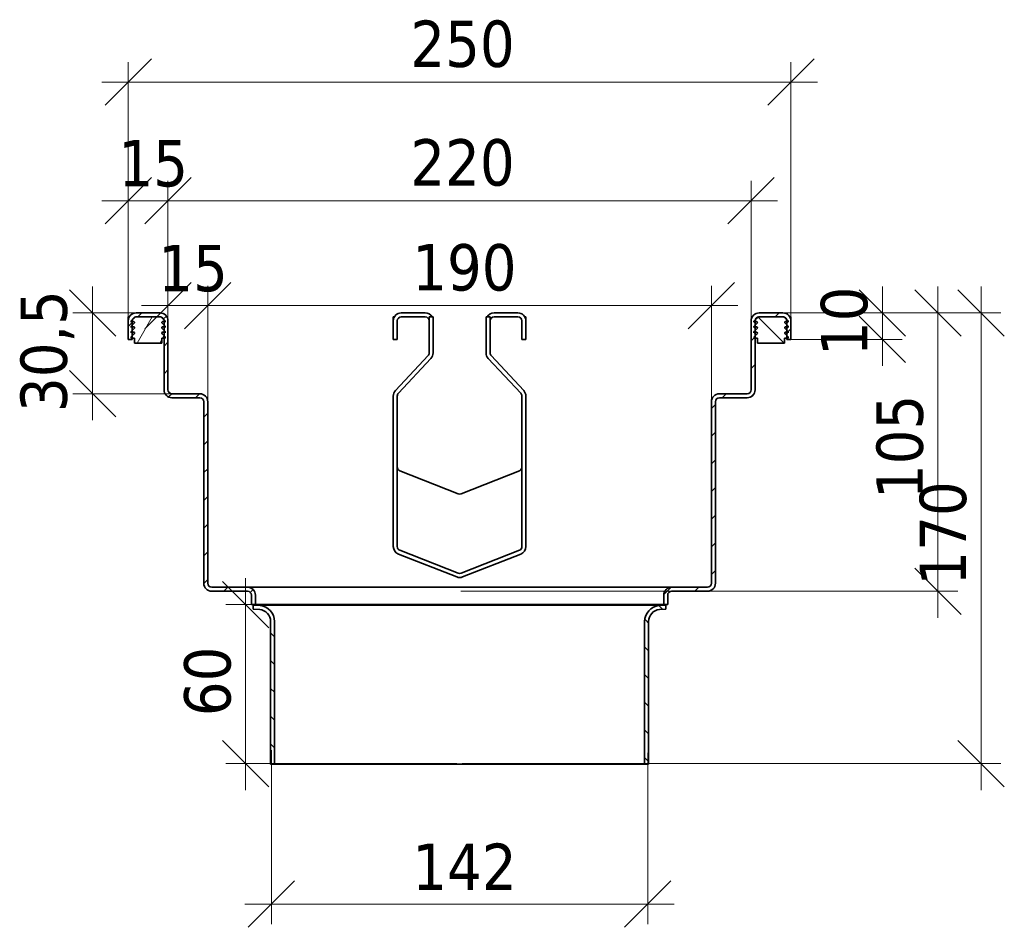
# Model space of a CAD drawing. Header units: millimetres. Extents: x -300186 to 535164, y -28581 to 763383.
# Tile 74 of 256: x -123 to 949, y 135910 to 136897. Entities that reach past the tile are written whole.
import ezdxf

# ---------------------------------------------------------------- set-up
doc = ezdxf.new("R2010")
doc.units = ezdxf.units.MM
doc.header["$LTSCALE"] = 10
doc.header["$PDSIZE"] = -4
doc.layers.add('Dimension (ISO)', color=5, linetype='Continuous', lineweight=9, true_color=0x0000ff)
doc.layers.add('Hatch (ISO)', color=6, linetype='Continuous', lineweight=9, true_color=0xff00ff)
doc.layers.add('Visible (ISO)', color=7, linetype='Continuous', lineweight=35)
doc.styles.add('Note Text (ISO)', font='tahoma.ttf')
doc.dimstyles.new('Default (ISO)', dxfattribs={"dimscale": 14.410965, "dimtxt": 3.5, "dimasz": 3.5, "dimexe": 1.5, "dimexo": 0, "dimgap": 1, "dimtad": 1, "dimrnd": 1e-08, "dimtxsty": 'Note Text (ISO)', "dimcen": 0.09, "dimdle": 10, "dimclrd": 256, "dimclre": 256, "dimclrt": 256, "dimazin": 2, "dimtfac": 1.001486, "dimtmove": 0, "dimatfit": 3, "dimfxl": 1, "dimtolj": 1, "dimlwd": -1, "dimlwe": -1, "dimarcsym": 0})
pattern_1 = [(135.0002, (-3109.402, 135117.195), (-15.07828, -15.07839), [])]

# ---------------------------------------------------------------- blocks, each defined once
blk = doc.blocks.new('_OBLIQUE')
at = {"color": 0, "linetype": 'ByBlock'}
blk.add_line((-0.5, -0.5), (0.5, 0.5), dxfattribs=at)
blk = doc.blocks.new('*D1054')
at = {"layer": 'Defpoints', "color": 0, "lineweight": -3, "transparency": 16777216}
for p in [(673.5, 136700.4), (38.8, 136563.9), (673.5, 136563.9)]:
    blk.add_point(p, dxfattribs=at)
at = {"layer": 'Dimension (ISO)', "color": 0, "transparency": 16777216}
for p, q in [((38.8, 136563.9), (38.8, 136722.1)), ((673.5, 136563.9), (673.5, 136722.1)), ((10, 136700.4), (702.3, 136700.4))]:
    blk.add_line(p, q, dxfattribs=at)
at = {"layer": 'Dimension (ISO)', "color": 0, "transparency": 16777216, "xscale": 50.43837590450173, "yscale": 50.43837590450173, "zscale": 50.43837590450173, "rotation": 180}
blk.add_blockref('_OBLIQUE', (38.8, 136700.4), dxfattribs=at)
at = {"layer": 'Dimension (ISO)', "color": 0, "transparency": 16777216, "xscale": 50.43837590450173, "yscale": 50.43837590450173, "zscale": 50.43837590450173}
blk.add_blockref('_OBLIQUE', (673.5, 136700.4), dxfattribs=at)
at = {"layer": 'Dimension (ISO)', "color": 0, "transparency": 16777216, "insert": (302.6, 136767.4), "char_height": 50.44, "attachment_point": 1, "style": 'Note Text (ISO)'}
blk.add_mtext('\\A1;220', dxfattribs=at)
blk = doc.blocks.new('*D1055')
at = {"layer": 'Defpoints', "color": 0, "lineweight": -3, "transparency": 16777216}
for p in [(630.2, 136586.3), (82.1, 136476), (630.2, 136476)]:
    blk.add_point(p, dxfattribs=at)
at = {"layer": 'Dimension (ISO)', "color": 0, "transparency": 16777216}
for p, q in [((82.1, 136476), (82.1, 136607.9)), ((630.2, 136476), (630.2, 136607.9)), ((53.3, 136586.3), (659.1, 136586.3))]:
    blk.add_line(p, q, dxfattribs=at)
at = {"layer": 'Dimension (ISO)', "color": 0, "transparency": 16777216, "xscale": 50.43837590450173, "yscale": 50.43837590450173, "zscale": 50.43837590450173, "rotation": 180}
blk.add_blockref('_OBLIQUE', (82.1, 136586.3), dxfattribs=at)
at = {"layer": 'Dimension (ISO)', "color": 0, "transparency": 16777216, "xscale": 50.43837590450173, "yscale": 50.43837590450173, "zscale": 50.43837590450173}
blk.add_blockref('_OBLIQUE', (630.2, 136586.3), dxfattribs=at)
at = {"layer": 'Dimension (ISO)', "color": 0, "transparency": 16777216, "insert": (304.6, 136653.2), "char_height": 50.44, "attachment_point": 1, "style": 'Note Text (ISO)'}
blk.add_mtext('\\A1;190', dxfattribs=at)
blk = doc.blocks.new('*D1056')
at = {"layer": 'Defpoints', "color": 0, "lineweight": -3, "transparency": 16777216}
for p in [(38.8, 136586.3), (38.8, 136563.9), (82.1, 136476)]:
    blk.add_point(p, dxfattribs=at)
at = {"layer": 'Dimension (ISO)', "color": 0, "transparency": 16777216}
for p, q in [((38.8, 136563.9), (38.8, 136607.9)), ((82.1, 136476), (82.1, 136607.9)), ((110.9, 136586.3), (10, 136586.3))]:
    blk.add_line(p, q, dxfattribs=at)
at = {"layer": 'Dimension (ISO)', "color": 0, "transparency": 16777216, "xscale": 50.43837590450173, "yscale": 50.43837590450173, "zscale": 50.43837590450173, "rotation": 180}
blk.add_blockref('_OBLIQUE', (38.8, 136586.3), dxfattribs=at)
at = {"layer": 'Dimension (ISO)', "color": 0, "transparency": 16777216, "xscale": 50.43837590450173, "yscale": 50.43837590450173, "zscale": 50.43837590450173}
blk.add_blockref('_OBLIQUE', (82.1, 136586.3), dxfattribs=at)
at = {"layer": 'Dimension (ISO)', "color": 0, "transparency": 16777216, "insert": (28.2, 136652.4), "char_height": 50.44, "attachment_point": 1, "style": 'Note Text (ISO)'}
blk.add_mtext('\\A1;15', dxfattribs=at)
blk = doc.blocks.new('*D1057')
at = {"layer": 'Defpoints', "color": 0, "lineweight": -3, "transparency": 16777216}
for p in [(38.8, 136700.4), (-4.5, 136563.9), (38.8, 136563.9)]:
    blk.add_point(p, dxfattribs=at)
at = {"layer": 'Dimension (ISO)', "color": 0, "transparency": 16777216}
for p, q in [((-4.5, 136563.9), (-4.5, 136722.1)), ((38.8, 136563.9), (38.8, 136722.1)), ((-33.3, 136700.4), (67.6, 136700.4))]:
    blk.add_line(p, q, dxfattribs=at)
at = {"layer": 'Dimension (ISO)', "color": 0, "transparency": 16777216, "xscale": 50.43837590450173, "yscale": 50.43837590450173, "zscale": 50.43837590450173, "rotation": 180}
blk.add_blockref('_OBLIQUE', (-4.5, 136700.4), dxfattribs=at)
at = {"layer": 'Dimension (ISO)', "color": 0, "transparency": 16777216, "xscale": 50.43837590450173, "yscale": 50.43837590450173, "zscale": 50.43837590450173}
blk.add_blockref('_OBLIQUE', (38.8, 136700.4), dxfattribs=at)
at = {"layer": 'Dimension (ISO)', "color": 0, "transparency": 16777216, "insert": (-15.1, 136766.5), "char_height": 50.44, "attachment_point": 1, "style": 'Note Text (ISO)'}
blk.add_mtext('\\A1;15', dxfattribs=at)
blk = doc.blocks.new('*D1058')
at = {"layer": 'Defpoints', "color": 0, "lineweight": -3, "transparency": 16777216}
for p in [(698, 136578.4), (816.3, 136578.4), (716.8, 136549.5)]:
    blk.add_point(p, dxfattribs=at)
at = {"layer": 'Dimension (ISO)', "color": 0, "transparency": 16777216}
for p, q in [((816.3, 136520.7), (816.3, 136607.2)), ((698, 136578.4), (838, 136578.4)), ((716.8, 136549.5), (838, 136549.5))]:
    blk.add_line(p, q, dxfattribs=at)
at = {"layer": 'Dimension (ISO)', "color": 0, "transparency": 16777216, "xscale": 50.43837590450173, "yscale": 50.43837590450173, "zscale": 50.43837590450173}
for p, rotation in [((816.3, 136578.4), 90), ((816.3, 136549.5), 270)]:
    blk.add_blockref('_OBLIQUE', p, dxfattribs=dict(at, rotation=rotation))
at = {"layer": 'Dimension (ISO)', "color": 0, "transparency": 16777216, "insert": (749.4, 136531.3), "char_height": 50.44, "attachment_point": 1, "rotation": 90, "style": 'Note Text (ISO)'}
blk.add_mtext('\\A1;10', dxfattribs=at)
blk = doc.blocks.new('*D1059')
at = {"layer": 'Defpoints', "color": 0, "lineweight": -3, "transparency": 16777216}
for p in [(-43.3, 136578.4), (14.3, 136578.4), (53.2, 136490.4)]:
    blk.add_point(p, dxfattribs=at)
at = {"layer": 'Dimension (ISO)', "color": 0, "transparency": 16777216}
for p, q in [((-43.3, 136461.6), (-43.3, 136607.2)), ((14.3, 136578.4), (-64.9, 136578.4)), ((53.2, 136490.4), (-64.9, 136490.4))]:
    blk.add_line(p, q, dxfattribs=at)
at = {"layer": 'Dimension (ISO)', "color": 0, "transparency": 16777216, "xscale": 50.43837590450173, "yscale": 50.43837590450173, "zscale": 50.43837590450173}
for p, rotation in [((-43.3, 136578.4), 90), ((-43.3, 136490.4), 270)]:
    blk.add_blockref('_OBLIQUE', p, dxfattribs=dict(at, rotation=rotation))
at = {"layer": 'Dimension (ISO)', "color": 0, "transparency": 16777216, "insert": (-121.7, 136470.5), "char_height": 50.44, "attachment_point": 1, "rotation": 90, "style": 'Note Text (ISO)'}
blk.add_mtext('\\A1;30,5', dxfattribs=at)
blk = doc.blocks.new('*D1060')
at = {"layer": 'Defpoints', "color": 0, "lineweight": -3, "transparency": 16777216}
for p in [(716.8, 136829.6), (-4.5, 136563.9), (716.8, 136563.9)]:
    blk.add_point(p, dxfattribs=at)
at = {"layer": 'Dimension (ISO)', "color": 0, "transparency": 16777216}
for p, q in [((-4.5, 136563.9), (-4.5, 136851.2)), ((716.8, 136563.9), (716.8, 136851.2)), ((-33.3, 136829.6), (745.6, 136829.6))]:
    blk.add_line(p, q, dxfattribs=at)
at = {"layer": 'Dimension (ISO)', "color": 0, "transparency": 16777216, "xscale": 50.43837590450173, "yscale": 50.43837590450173, "zscale": 50.43837590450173, "rotation": 180}
blk.add_blockref('_OBLIQUE', (-4.5, 136829.6), dxfattribs=at)
at = {"layer": 'Dimension (ISO)', "color": 0, "transparency": 16777216, "xscale": 50.43837590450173, "yscale": 50.43837590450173, "zscale": 50.43837590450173}
blk.add_blockref('_OBLIQUE', (716.8, 136829.6), dxfattribs=at)
at = {"layer": 'Dimension (ISO)', "color": 0, "transparency": 16777216, "insert": (302.6, 136896.5), "char_height": 50.44, "width": 107.11, "attachment_point": 1, "style": 'Note Text (ISO)'}
blk.add_mtext('\\A1;250', dxfattribs=at)
blk = doc.blocks.new('*D1061')
at = {"layer": 'Defpoints', "color": 0, "lineweight": -3, "transparency": 16777216}
for p in [(698, 136578.4), (359.1, 136087.9), (923.8, 136087.9)]:
    blk.add_point(p, dxfattribs=at)
at = {"layer": 'Dimension (ISO)', "color": 0, "transparency": 16777216}
for p, q in [((923.8, 136607.2), (923.8, 136059.1)), ((698, 136578.4), (945.4, 136578.4)), ((359.1, 136087.9), (945.4, 136087.9))]:
    blk.add_line(p, q, dxfattribs=at)
at = {"layer": 'Dimension (ISO)', "color": 0, "transparency": 16777216, "xscale": 50.43837590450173, "yscale": 50.43837590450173, "zscale": 50.43837590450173}
for p, rotation in [((923.8, 136578.4), 90), ((923.8, 136087.9), 270)]:
    blk.add_blockref('_OBLIQUE', p, dxfattribs=dict(at, rotation=rotation))
at = {"layer": 'Dimension (ISO)', "color": 0, "transparency": 16777216, "insert": (856.9, 136281.6), "char_height": 50.44, "attachment_point": 1, "rotation": 90, "style": 'Note Text (ISO)'}
blk.add_mtext('\\A1;170', dxfattribs=at)
blk = doc.blocks.new('*D1062')
at = {"layer": 'Defpoints', "color": 0, "lineweight": -3, "transparency": 16777216}
for p in [(353.3, 136261), (123.3, 136087.9), (353.3, 136087.9)]:
    blk.add_point(p, dxfattribs=at)
at = {"layer": 'Dimension (ISO)', "color": 0, "transparency": 16777216}
for p, q in [((123.3, 136289.8), (123.3, 136059.1)), ((353.3, 136261), (101.7, 136261)), ((353.3, 136087.9), (101.7, 136087.9))]:
    blk.add_line(p, q, dxfattribs=at)
at = {"layer": 'Dimension (ISO)', "color": 0, "transparency": 16777216, "xscale": 50.43837590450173, "yscale": 50.43837590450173, "zscale": 50.43837590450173}
for p, rotation in [((123.3, 136261), 90), ((123.3, 136087.9), 270)]:
    blk.add_blockref('_OBLIQUE', p, dxfattribs=dict(at, rotation=rotation))
at = {"layer": 'Dimension (ISO)', "color": 0, "transparency": 16777216, "insert": (56.4, 136139.5), "char_height": 50.44, "attachment_point": 1, "rotation": 90, "style": 'Note Text (ISO)'}
blk.add_mtext('\\A1;60', dxfattribs=at)
blk = doc.blocks.new('*D1063')
at = {"layer": 'Defpoints', "color": 0, "lineweight": -3, "transparency": 16777216}
for p in [(698, 136578.4), (357.6, 136275.5), (876.8, 136275.5)]:
    blk.add_point(p, dxfattribs=at)
at = {"layer": 'Dimension (ISO)', "color": 0, "transparency": 16777216}
for p, q in [((876.8, 136607.2), (876.8, 136246.6)), ((698, 136578.4), (898.4, 136578.4)), ((357.6, 136275.5), (898.4, 136275.5))]:
    blk.add_line(p, q, dxfattribs=at)
at = {"layer": 'Dimension (ISO)', "color": 0, "transparency": 16777216, "xscale": 50.43837590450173, "yscale": 50.43837590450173, "zscale": 50.43837590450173}
for p, rotation in [((876.8, 136578.4), 90), ((876.8, 136275.5), 270)]:
    blk.add_blockref('_OBLIQUE', p, dxfattribs=dict(at, rotation=rotation))
at = {"layer": 'Dimension (ISO)', "color": 0, "transparency": 16777216, "insert": (809.9, 136375.7), "char_height": 50.44, "attachment_point": 1, "rotation": 90, "style": 'Note Text (ISO)'}
blk.add_mtext('\\A1;105', dxfattribs=at)
blk = doc.blocks.new('*D1064')
at = {"layer": 'Defpoints', "color": 0, "lineweight": -3, "transparency": 16777216}
for p in [(151.3, 136102.4), (561, 136099.5), (561, 135934.9)]:
    blk.add_point(p, dxfattribs=at)
at = {"layer": 'Dimension (ISO)', "color": 0, "transparency": 16777216}
for p, q in [((151.3, 136102.4), (151.3, 135913.3)), ((561, 136099.5), (561, 135913.3)), ((122.5, 135934.9), (589.8, 135934.9))]:
    blk.add_line(p, q, dxfattribs=at)
at = {"layer": 'Dimension (ISO)', "color": 0, "transparency": 16777216, "xscale": 50.43837590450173, "yscale": 50.43837590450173, "zscale": 50.43837590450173, "rotation": 180}
blk.add_blockref('_OBLIQUE', (151.3, 135934.9), dxfattribs=at)
at = {"layer": 'Dimension (ISO)', "color": 0, "transparency": 16777216, "xscale": 50.43837590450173, "yscale": 50.43837590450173, "zscale": 50.43837590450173}
blk.add_blockref('_OBLIQUE', (561, 135934.9), dxfattribs=at)
at = {"layer": 'Dimension (ISO)', "color": 0, "transparency": 16777216, "insert": (304.7, 136000.8), "char_height": 50.44, "attachment_point": 1, "style": 'Note Text (ISO)'}
blk.add_mtext('\\A1;142', dxfattribs=at)

msp = doc.modelspace()

# ---------------------------------------------------------------- hatches: boundary and pattern name
at = {"layer": 'Hatch (ISO)'}
h = msp.add_hatch(dxfattribs=at)
h.set_pattern_fill('ANSI31', color=256, scale=170.591892, style=0)
h.set_pattern_definition([(45, (-3109.402, 135117.195), (-15.07834, 15.07834), [])])
edge = h.paths.add_edge_path()
edge.add_line((-4.457, 136569.719), (-4.457, 136549.524))
edge.add_line((-4.457, 136549.524), (-0.129, 136549.524))
edge.add_line((-0.129, 136549.524), (-0.129, 136550.966))
edge.add_line((-0.129, 136550.966), (-0.129, 136553.491))
edge.add_line((-0.129, 136553.491), (-0.129, 136557.141))
edge.add_line((-0.129, 136557.141), (-0.129, 136559.261))
edge.add_line((-0.129, 136559.261), (-0.129, 136562.911))
edge.add_line((-0.129, 136562.911), (-0.129, 136565.031))
edge.add_line((-0.129, 136565.031), (-0.129, 136568.68))
edge.add_line((-0.129, 136568.68), (-0.129, 136569.719))
edge.add_ellipse((4.198, 136569.719), major_axis=(0, 4.327), ratio=1, start_angle=73.781425, end_angle=90, ccw=False)
edge.add_ellipse((4.198, 136569.719), major_axis=(-1.209, -4.155), ratio=1, start_angle=202.910247, end_angle=270, ccw=False)
edge.add_ellipse((4.198, 136569.719), major_axis=(-0.504, 4.298), ratio=1, start_angle=-6.691671, end_angle=0.000001, ccw=False)
edge.add_line((4.198, 136574.046), (30.163, 136574.046))
edge.add_ellipse((30.163, 136569.719), major_axis=(0, -4.327), ratio=1, start_angle=173.238368, end_angle=180, ccw=False)
edge.add_ellipse((30.163, 136569.719), major_axis=(-4.297, 0.51), ratio=1, start_angle=203.019357, end_angle=270.000002, ccw=False)
edge.add_ellipse((30.163, 136569.719), major_axis=(-4.154, -1.212), ratio=1, start_angle=163.742275, end_angle=180, ccw=False)
edge.add_line((34.491, 136569.719), (34.491, 136568.681))
edge.add_line((34.491, 136568.681), (34.491, 136565.033))
edge.add_line((34.491, 136565.033), (34.491, 136562.911))
edge.add_line((34.491, 136562.911), (34.491, 136559.263))
edge.add_line((34.491, 136559.263), (34.491, 136557.141))
edge.add_line((34.491, 136557.141), (34.491, 136553.493))
edge.add_line((34.491, 136553.493), (34.491, 136550.966))
edge.add_line((34.491, 136550.966), (34.491, 136494.709))
edge.add_ellipse((43.146, 136494.709), major_axis=(8.655, 0), ratio=1, start_angle=180, end_angle=270)
edge.add_line((43.146, 136486.054), (73.438, 136486.054))
edge.add_ellipse((73.438, 136481.727), major_axis=(4.327, 0), ratio=1, start_angle=0, end_angle=90, ccw=False)
edge.add_line((77.765, 136481.727), (77.765, 136284.106))
edge.add_ellipse((86.42, 136284.106), major_axis=(8.655, 0), ratio=1, start_angle=180, end_angle=270)
edge.add_line((86.42, 136275.451), (125.368, 136275.451))
edge.add_ellipse((125.368, 136271.123), major_axis=(0, -4.327), ratio=1, start_angle=90, end_angle=180, ccw=False)
edge.add_line((129.695, 136271.123), (129.695, 136261.026))
edge.add_line((129.695, 136261.026), (134.023, 136261.026))
edge.add_line((134.023, 136261.026), (134.023, 136271.123))
edge.add_ellipse((125.368, 136271.123), major_axis=(-8.655, 0), ratio=1, start_angle=180, end_angle=270)
edge.add_line((125.368, 136279.778), (86.42, 136279.778))
edge.add_ellipse((86.42, 136284.106), major_axis=(4.327, 0), ratio=1, start_angle=180, end_angle=270, ccw=False)
edge.add_line((82.093, 136284.106), (82.093, 136481.727))
edge.add_ellipse((73.438, 136481.727), major_axis=(-8.655, 0), ratio=1, start_angle=180, end_angle=270)
edge.add_line((73.438, 136490.382), (43.146, 136490.382))
edge.add_ellipse((43.146, 136494.709), major_axis=(0, 4.327), ratio=1, start_angle=90, end_angle=180, ccw=False)
edge.add_line((38.818, 136494.709), (38.818, 136569.719))
edge.add_ellipse((30.163, 136569.719), major_axis=(-8.655, 0), ratio=1, start_angle=180, end_angle=270)
edge.add_line((30.163, 136578.374), (4.198, 136578.374))
edge.add_ellipse((4.198, 136569.719), major_axis=(0, -8.655), ratio=1, start_angle=180, end_angle=270)
edge = h.paths.add_edge_path()
edge.add_line((716.788, 136549.524), (716.788, 136569.719))
edge.add_ellipse((708.133, 136569.719), major_axis=(-8.655, 0), ratio=1, start_angle=180, end_angle=270)
edge.add_line((708.133, 136578.374), (682.169, 136578.374))
edge.add_ellipse((682.169, 136569.719), major_axis=(8.655, 0), ratio=1, start_angle=90, end_angle=180)
edge.add_line((673.514, 136569.719), (673.514, 136494.709))
edge.add_ellipse((669.186, 136494.709), major_axis=(0, 4.327), ratio=1, start_angle=180, end_angle=270, ccw=False)
edge.add_line((669.186, 136490.382), (638.894, 136490.382))
edge.add_ellipse((638.894, 136481.727), major_axis=(-8.655, 0), ratio=1, start_angle=270, end_angle=360)
edge.add_line((630.239, 136481.727), (630.239, 136284.106))
edge.add_ellipse((625.912, 136284.106), major_axis=(-4.327, 0), ratio=1, start_angle=90, end_angle=180, ccw=False)
edge.add_line((625.912, 136279.778), (586.964, 136279.778))
edge.add_ellipse((586.964, 136271.123), major_axis=(0, -8.655), ratio=1, start_angle=180, end_angle=270)
edge.add_line((578.309, 136271.123), (578.309, 136261.026))
edge.add_line((578.309, 136261.026), (582.637, 136261.026))
edge.add_line((582.637, 136261.026), (582.637, 136271.123))
edge.add_ellipse((586.964, 136271.123), major_axis=(0, -4.327), ratio=1, start_angle=180, end_angle=270, ccw=False)
edge.add_line((586.964, 136275.451), (625.912, 136275.451))
edge.add_ellipse((625.912, 136284.106), major_axis=(8.655, 0), ratio=1, start_angle=270, end_angle=360)
edge.add_line((634.566, 136284.106), (634.566, 136481.727))
edge.add_ellipse((638.894, 136481.727), major_axis=(4.327, 0), ratio=1, start_angle=90, end_angle=180, ccw=False)
edge.add_line((638.894, 136486.054), (669.186, 136486.054))
edge.add_ellipse((669.186, 136494.709), major_axis=(-8.655, 0), ratio=1, start_angle=90, end_angle=180)
edge.add_line((677.841, 136494.709), (677.841, 136550.966))
edge.add_line((677.841, 136550.966), (677.841, 136553.493))
edge.add_line((677.841, 136553.493), (677.841, 136557.141))
edge.add_line((677.841, 136557.141), (677.841, 136559.263))
edge.add_line((677.841, 136559.263), (677.841, 136562.911))
edge.add_line((677.841, 136562.911), (677.841, 136565.033))
edge.add_line((677.841, 136565.033), (677.841, 136568.681))
edge.add_line((677.841, 136568.681), (677.841, 136569.719))
edge.add_ellipse((682.169, 136569.719), major_axis=(4.327, 0), ratio=1, start_angle=163.742275, end_angle=180, ccw=False)
edge.add_ellipse((682.169, 136569.719), major_axis=(-1.212, -4.154), ratio=1, start_angle=203.019357, end_angle=270, ccw=False)
edge.add_ellipse((682.169, 136569.719), major_axis=(0.51, -4.297), ratio=1, start_angle=173.238368, end_angle=180, ccw=False)
edge.add_line((682.169, 136574.046), (708.133, 136574.046))
edge.add_ellipse((708.133, 136569.719), major_axis=(0, 4.327), ratio=1, start_angle=353.308329, end_angle=360, ccw=False)
edge.add_ellipse((708.133, 136569.719), major_axis=(-4.298, 0.504), ratio=1, start_angle=202.910247, end_angle=270, ccw=False)
edge.add_ellipse((708.133, 136569.719), major_axis=(1.209, -4.155), ratio=1, start_angle=73.781425, end_angle=90, ccw=False)
edge.add_line((712.461, 136569.719), (712.461, 136568.68))
edge.add_line((712.461, 136568.68), (712.461, 136565.031))
edge.add_line((712.461, 136565.031), (712.461, 136562.911))
edge.add_line((712.461, 136562.911), (712.461, 136559.261))
edge.add_line((712.461, 136559.261), (712.461, 136557.141))
edge.add_line((712.461, 136557.141), (712.461, 136553.491))
edge.add_line((712.461, 136553.491), (712.461, 136550.966))
edge.add_line((712.461, 136550.966), (712.461, 136549.524))
edge.add_line((712.461, 136549.524), (716.788, 136549.524))
h = msp.add_hatch(dxfattribs=at)
h.set_pattern_fill('ANSI31', color=256, scale=170.591892, angle=14.999978, style=0)
h.set_pattern_definition([(60, (-3109.402, 135117.195), (-18.46711, 10.662), [])])
edge = h.paths.add_edge_path()
edge.add_ellipse((33.15, 136567.898), major_axis=(0.884, -0.742), ratio=1, start_angle=115, end_angle=270)
edge.add_line((32.409, 136567.014), (34.491, 136565.033))
edge.add_line((34.491, 136565.033), (35.644, 136563.936))
edge.add_ellipse((35.458, 136563.715), major_axis=(0, 0.288), ratio=1, start_angle=270, end_angle=320, ccw=False)
edge.add_line((35.747, 136563.715), (35.747, 136562.511))
edge.add_line((35.747, 136562.511), (34.491, 136562.911))
edge.add_line((34.491, 136562.911), (33.449, 136563.243))
edge.add_ellipse((33.15, 136562.128), major_axis=(0.742, 0.884), ratio=1, start_angle=25, end_angle=180.000001)
edge.add_line((32.409, 136561.244), (34.491, 136559.263))
edge.add_line((34.491, 136559.263), (35.644, 136558.166))
edge.add_ellipse((35.458, 136557.945), major_axis=(0, 0.288), ratio=1, start_angle=270, end_angle=320, ccw=False)
edge.add_line((35.747, 136557.945), (35.747, 136556.741))
edge.add_line((35.747, 136556.741), (34.491, 136557.141))
edge.add_line((34.491, 136557.141), (33.449, 136557.473))
edge.add_ellipse((33.15, 136556.358), major_axis=(-0.742, -0.884), ratio=1, start_angle=205, end_angle=360)
edge.add_line((32.409, 136555.474), (34.491, 136553.493))
edge.add_line((34.491, 136553.493), (35.644, 136552.397))
edge.add_line((35.644, 136552.397), (35.644, 136550.966))
edge.add_line((35.644, 136550.966), (34.491, 136550.966))
edge.add_line((34.491, 136550.966), (31.996, 136550.966))
edge.add_line((31.996, 136550.966), (31.996, 136545.574))
edge.add_line((31.996, 136545.574), (2.368, 136545.574))
edge.add_line((2.368, 136545.574), (2.368, 136550.966))
edge.add_line((2.368, 136550.966), (-0.129, 136550.966))
edge.add_line((-0.129, 136550.966), (-1.28, 136550.966))
edge.add_line((-1.28, 136550.966), (-1.28, 136552.397))
edge.add_line((-1.28, 136552.397), (-0.129, 136553.491))
edge.add_line((-0.129, 136553.491), (1.955, 136555.474))
edge.add_ellipse((1.214, 136556.358), major_axis=(1.115, 0.299), ratio=1, start_angle=295, end_angle=450)
edge.add_line((0.915, 136557.473), (-0.129, 136557.141))
edge.add_line((-0.129, 136557.141), (-1.383, 136556.741))
edge.add_line((-1.383, 136556.741), (-1.383, 136557.945))
edge.add_ellipse((-1.094, 136557.945), major_axis=(-0.185, 0.221), ratio=1, start_angle=0, end_angle=50, ccw=False)
edge.add_line((-1.28, 136558.166), (-0.129, 136559.261))
edge.add_line((-0.129, 136559.261), (1.955, 136561.244))
edge.add_ellipse((1.214, 136562.128), major_axis=(-0.299, 1.115), ratio=1, start_angle=205, end_angle=360)
edge.add_line((0.915, 136563.243), (-0.129, 136562.911))
edge.add_line((-0.129, 136562.911), (-1.383, 136562.511))
edge.add_line((-1.383, 136562.511), (-1.383, 136563.715))
edge.add_ellipse((-1.094, 136563.715), major_axis=(-0.185, 0.221), ratio=1, start_angle=0, end_angle=50, ccw=False)
edge.add_line((-1.28, 136563.936), (-0.129, 136565.031))
edge.add_line((-0.129, 136565.031), (1.955, 136567.014))
edge.add_ellipse((1.214, 136567.898), major_axis=(1.115, 0.299), ratio=1, start_angle=295, end_angle=450)
edge.add_line((0.915, 136569.013), (-0.129, 136568.68))
edge.add_line((-0.129, 136568.68), (-1.383, 136568.281))
edge.add_line((-1.383, 136568.281), (-1.383, 136569.485))
edge.add_ellipse((-1.094, 136569.485), major_axis=(0.185, -0.221), ratio=1, start_angle=180, end_angle=230, ccw=False)
edge.add_line((-1.28, 136569.706), (0.043, 136570.927))
edge.add_line((0.043, 136570.927), (3.057, 136573.709))
edge.add_ellipse((3.984, 136572.604), major_axis=(-1.413, -0.29), ratio=1, start_angle=270, end_angle=298.396452, ccw=False)
edge.add_ellipse((3.984, 136572.604), major_axis=(0, 1.442), ratio=1, start_angle=0, end_angle=11.603548, ccw=False)
edge.add_line((3.984, 136574.046), (4.198, 136574.046))
edge.add_line((4.198, 136574.046), (30.163, 136574.046))
edge.add_line((30.163, 136574.046), (30.38, 136574.046))
edge.add_ellipse((30.38, 136572.604), major_axis=(0.293, 1.412), ratio=1, start_angle=-0.000002, end_angle=11.725144, ccw=False)
edge.add_ellipse((30.38, 136572.604), major_axis=(-1.105, 0.927), ratio=1, start_angle=270, end_angle=298.274856, ccw=False)
edge.add_line((31.307, 136573.709), (34.318, 136570.93))
edge.add_line((34.318, 136570.93), (35.644, 136569.706))
edge.add_ellipse((35.458, 136569.485), major_axis=(0.288, 0), ratio=1, start_angle=0, end_angle=50, ccw=False)
edge.add_line((35.747, 136569.485), (35.747, 136568.281))
edge.add_line((35.747, 136568.281), (34.491, 136568.681))
edge.add_line((34.491, 136568.681), (33.449, 136569.013))
h = msp.add_hatch(dxfattribs=at)
h.set_pattern_fill('ANSI31', color=256, scale=170.591892, angle=90.00021, style=0)
h.set_pattern_definition(pattern_1)
edge = h.paths.add_edge_path()
edge.add_ellipse((711.118, 136567.898), major_axis=(0.884, -0.742), ratio=1, start_angle=115, end_angle=269.999999)
edge.add_line((710.376, 136567.014), (712.461, 136565.031))
edge.add_line((712.461, 136565.031), (713.612, 136563.936))
edge.add_ellipse((713.426, 136563.715), major_axis=(0.288, 0), ratio=1, start_angle=0, end_angle=50, ccw=False)
edge.add_line((713.715, 136563.715), (713.715, 136562.511))
edge.add_line((713.715, 136562.511), (712.461, 136562.911))
edge.add_line((712.461, 136562.911), (711.417, 136563.243))
edge.add_ellipse((711.118, 136562.128), major_axis=(0.884, -0.742), ratio=1, start_angle=115, end_angle=270)
edge.add_line((710.376, 136561.244), (712.461, 136559.261))
edge.add_line((712.461, 136559.261), (713.612, 136558.166))
edge.add_ellipse((713.426, 136557.945), major_axis=(0.288, 0), ratio=1, start_angle=0, end_angle=50, ccw=False)
edge.add_line((713.715, 136557.945), (713.715, 136556.741))
edge.add_line((713.715, 136556.741), (712.461, 136557.141))
edge.add_line((712.461, 136557.141), (711.417, 136557.473))
edge.add_ellipse((711.118, 136556.358), major_axis=(-0.742, -0.884), ratio=1, start_angle=205, end_angle=360)
edge.add_line((710.376, 136555.474), (712.461, 136553.491))
edge.add_line((712.461, 136553.491), (713.612, 136552.397))
edge.add_line((713.612, 136552.397), (713.612, 136550.966))
edge.add_line((713.612, 136550.966), (712.461, 136550.966))
edge.add_line((712.461, 136550.966), (709.964, 136550.966))
edge.add_line((709.964, 136550.966), (709.964, 136545.574))
edge.add_line((709.964, 136545.574), (680.336, 136545.574))
edge.add_line((680.336, 136545.574), (680.336, 136550.966))
edge.add_line((680.336, 136550.966), (677.841, 136550.966))
edge.add_line((677.841, 136550.966), (676.688, 136550.966))
edge.add_line((676.688, 136550.966), (676.688, 136552.397))
edge.add_line((676.688, 136552.397), (677.841, 136553.493))
edge.add_line((677.841, 136553.493), (679.923, 136555.474))
edge.add_ellipse((679.182, 136556.358), major_axis=(1.115, 0.299), ratio=1, start_angle=295, end_angle=450)
edge.add_line((678.883, 136557.473), (677.841, 136557.141))
edge.add_line((677.841, 136557.141), (676.585, 136556.741))
edge.add_line((676.585, 136556.741), (676.585, 136557.945))
edge.add_ellipse((676.874, 136557.945), major_axis=(-0.185, 0.221), ratio=1, start_angle=0, end_angle=50, ccw=False)
edge.add_line((676.688, 136558.166), (677.841, 136559.263))
edge.add_line((677.841, 136559.263), (679.923, 136561.244))
edge.add_ellipse((679.182, 136562.128), major_axis=(-0.299, 1.115), ratio=1, start_angle=205, end_angle=360)
edge.add_line((678.883, 136563.243), (677.841, 136562.911))
edge.add_line((677.841, 136562.911), (676.585, 136562.511))
edge.add_line((676.585, 136562.511), (676.585, 136563.715))
edge.add_ellipse((676.874, 136563.715), major_axis=(0.221, 0.185), ratio=1, start_angle=90, end_angle=140, ccw=False)
edge.add_line((676.688, 136563.936), (677.841, 136565.033))
edge.add_line((677.841, 136565.033), (679.923, 136567.014))
edge.add_ellipse((679.182, 136567.898), major_axis=(-1.115, -0.299), ratio=1, start_angle=115, end_angle=269.999998)
edge.add_line((678.883, 136569.013), (677.841, 136568.681))
edge.add_line((677.841, 136568.681), (676.585, 136568.281))
edge.add_line((676.585, 136568.281), (676.585, 136569.485))
edge.add_ellipse((676.874, 136569.485), major_axis=(0.185, -0.221), ratio=1, start_angle=180, end_angle=230, ccw=False)
edge.add_line((676.688, 136569.706), (678.014, 136570.93))
edge.add_line((678.014, 136570.93), (681.025, 136573.709))
edge.add_ellipse((681.952, 136572.604), major_axis=(-0.293, 1.412), ratio=1, start_angle=-0.000002, end_angle=28.274856, ccw=False)
edge.add_ellipse((681.952, 136572.604), major_axis=(0, 1.442), ratio=1, start_angle=0, end_angle=11.725144, ccw=False)
edge.add_line((681.952, 136574.046), (682.169, 136574.046))
edge.add_line((682.169, 136574.046), (708.133, 136574.046))
edge.add_line((708.133, 136574.046), (708.348, 136574.046))
edge.add_ellipse((708.348, 136572.604), major_axis=(0.29, 1.413), ratio=1, start_angle=0, end_angle=11.603548, ccw=False)
edge.add_ellipse((708.348, 136572.604), major_axis=(-1.105, 0.927), ratio=1, start_angle=270, end_angle=298.396452, ccw=False)
edge.add_line((709.275, 136573.709), (712.289, 136570.927))
edge.add_line((712.289, 136570.927), (713.612, 136569.706))
edge.add_ellipse((713.426, 136569.485), major_axis=(0.288, 0), ratio=1, start_angle=0, end_angle=50, ccw=False)
edge.add_line((713.715, 136569.485), (713.715, 136568.281))
edge.add_line((713.715, 136568.281), (712.461, 136568.68))
edge.add_line((712.461, 136568.68), (711.417, 136569.013))
h = msp.add_hatch(dxfattribs=at)
h.set_pattern_fill('ANSI31', color=256, scale=170.591892, angle=90.00021, style=0)
h.set_pattern_definition(pattern_1)
edge = h.paths.add_edge_path()
edge.add_ellipse((574.847, 136242.547), major_axis=(0, -12.982), ratio=1, start_angle=185, end_angle=270)
edge.add_line((561.865, 136242.547), (561.865, 136087.286))
edge.add_line((561.865, 136087.286), (557.537, 136087.286))
edge.add_line((557.537, 136087.286), (557.537, 136242.547))
edge.add_ellipse((574.847, 136242.547), major_axis=(-17.244, -1.509), ratio=1, start_angle=270, end_angle=355, ccw=False)
edge.add_line((573.339, 136259.791), (580.122, 136260.384))
edge.add_line((580.122, 136260.384), (580.762, 136260.384))
edge.add_line((580.762, 136260.384), (580.762, 136256.057))
edge.add_line((580.762, 136256.057), (580.311, 136256.057))
edge.add_line((580.311, 136256.057), (573.716, 136255.48))
edge = h.paths.add_edge_path()
edge.add_ellipse((137.484, 136242.547), major_axis=(-12.933, 1.131), ratio=1, start_angle=185, end_angle=270)
edge.add_line((138.616, 136255.48), (132.021, 136256.057))
edge.add_line((132.021, 136256.057), (131.57, 136256.057))
edge.add_line((131.57, 136256.057), (131.57, 136260.384))
edge.add_line((131.57, 136260.384), (132.21, 136260.384))
edge.add_line((132.21, 136260.384), (138.993, 136259.791))
edge.add_ellipse((137.484, 136242.547), major_axis=(0, -17.31), ratio=1, start_angle=90, end_angle=175, ccw=False)
edge.add_line((154.794, 136242.547), (154.794, 136087.286))
edge.add_line((154.794, 136087.286), (150.467, 136087.286))
edge.add_line((150.467, 136087.286), (150.467, 136242.547))

# ---------------------------------------------------------------- linework, layer by layer
at = {"layer": 'Visible (ISO)'}
for p, q in [((30.163, 136578.374), (4.198, 136578.374)), ((318.661, 136578.374), (292.696, 136578.374)), ((419.635, 136578.374), (393.671, 136578.374)), ((708.133, 136578.374), (682.169, 136578.374)), ((-4.457, 136569.719), (-4.457, 136574.046)), ((-4.457, 136574.046), (-3.297, 136574.046)), ((-4.457, 136569.719), (-4.457, 136549.524)), ((-1.383, 136569.485), (-1.383, 136568.281)), ((-1.383, 136568.281), (0.915, 136569.013)), ((3.057, 136573.709), (-1.28, 136569.706)), ((1.955, 136567.014), (-1.28, 136563.936)), ((-0.129, 136549.524), (-0.129, 136569.719)), ((30.38, 136574.046), (3.984, 136574.046)), ((4.198, 136574.046), (30.163, 136574.046)), ((35.644, 136569.706), (31.307, 136573.709)), ((35.644, 136563.936), (32.409, 136567.014)), ((33.449, 136569.013), (35.747, 136568.281)), ((34.491, 136569.719), (34.491, 136494.709)), ((35.747, 136568.281), (35.747, 136569.485)), ((38.818, 136494.709), (38.818, 136569.719)), ((284.041, 136569.719), (284.041, 136574.046)), ((284.041, 136574.046), (285.201, 136574.046)), ((284.041, 136569.719), (284.041, 136549.524)), ((288.369, 136549.524), (288.369, 136569.719)), ((292.696, 136574.046), (318.661, 136574.046)), ((322.989, 136574.046), (322.989, 136534.771)), ((322.989, 136574.046), (327.316, 136574.046)), ((327.316, 136574.046), (327.316, 136534.771)), ((385.016, 136534.771), (385.016, 136574.046)), ((389.343, 136574.046), (385.016, 136574.046)), ((389.343, 136534.771), (389.343, 136574.046)), ((419.635, 136574.046), (393.671, 136574.046)), ((423.963, 136549.524), (423.963, 136569.719)), ((427.131, 136574.046), (428.29, 136574.046)), ((428.29, 136574.046), (428.29, 136569.719)), ((428.29, 136549.524), (428.29, 136569.719)), ((673.514, 136569.719), (673.514, 136494.709)), ((676.585, 136569.485), (676.585, 136568.281)), ((676.585, 136568.281), (678.883, 136569.013)), ((681.025, 136573.709), (676.688, 136569.706)), ((679.923, 136567.014), (676.688, 136563.936)), ((677.841, 136494.709), (677.841, 136569.719)), ((708.348, 136574.046), (681.952, 136574.046)), ((682.169, 136574.046), (708.133, 136574.046)), ((713.612, 136569.706), (709.275, 136573.709)), ((713.612, 136563.936), (710.376, 136567.014)), ((711.417, 136569.013), (713.715, 136568.281)), ((712.461, 136569.719), (712.461, 136549.524)), ((713.715, 136568.281), (713.715, 136569.485)), ((715.629, 136574.046), (716.788, 136574.046)), ((716.788, 136574.046), (716.788, 136569.719)), ((716.788, 136549.524), (716.788, 136569.719)), ((-1.383, 136563.715), (-1.383, 136562.511)), ((-1.383, 136562.511), (0.915, 136563.243)), ((-1.383, 136557.945), (-1.383, 136556.741)), ((-1.383, 136556.741), (0.915, 136557.473)), ((1.955, 136561.244), (-1.28, 136558.166)), ((1.955, 136555.474), (-1.28, 136552.397)), ((35.644, 136558.166), (32.409, 136561.244)), ((35.644, 136552.397), (32.409, 136555.474)), ((33.449, 136563.243), (35.747, 136562.511)), ((33.449, 136557.473), (35.747, 136556.741)), ((35.747, 136562.511), (35.747, 136563.715)), ((35.747, 136556.741), (35.747, 136557.945)), ((676.585, 136563.715), (676.585, 136562.511)), ((676.585, 136562.511), (678.883, 136563.243)), ((676.585, 136557.945), (676.585, 136556.741)), ((676.585, 136556.741), (678.883, 136557.473)), ((679.923, 136561.244), (676.688, 136558.166)), ((679.923, 136555.474), (676.688, 136552.397)), ((713.612, 136558.166), (710.376, 136561.244)), ((713.612, 136552.397), (710.376, 136555.474)), ((711.417, 136563.243), (713.715, 136562.511)), ((711.417, 136557.473), (713.715, 136556.741)), ((713.715, 136562.511), (713.715, 136563.715)), ((713.715, 136556.741), (713.715, 136557.945)), ((-4.457, 136549.524), (-0.129, 136549.524)), ((-1.28, 136552.397), (-1.28, 136550.966)), ((-1.28, 136550.966), (2.368, 136550.966)), ((2.368, 136550.966), (2.368, 136545.574)), ((2.368, 136545.574), (31.996, 136545.574)), ((31.996, 136545.574), (31.996, 136550.966)), ((31.996, 136550.966), (35.644, 136550.966)), ((35.644, 136550.966), (35.644, 136552.397)), ((288.369, 136549.524), (284.041, 136549.524)), ((423.963, 136549.524), (428.29, 136549.524)), ((676.688, 136552.397), (676.688, 136550.966)), ((676.688, 136550.966), (680.336, 136550.966)), ((680.336, 136550.966), (680.336, 136545.574)), ((680.336, 136545.574), (709.964, 136545.574)), ((709.964, 136545.574), (709.964, 136550.966)), ((709.964, 136550.966), (713.612, 136550.966)), ((712.461, 136549.524), (716.788, 136549.524)), ((713.612, 136550.966), (713.612, 136552.397)), ((321.826, 136531.82), (286.367, 136493.794)), ((324.991, 136528.868), (289.531, 136490.843)), ((422.8, 136490.843), (387.341, 136528.868)), ((425.965, 136493.794), (390.506, 136531.82)), ((73.438, 136490.382), (43.146, 136490.382)), ((43.146, 136486.054), (73.438, 136486.054)), ((77.765, 136481.727), (77.765, 136284.106)), ((82.093, 136284.106), (82.093, 136481.727)), ((284.041, 136487.891), (284.041, 136324.018)), ((288.369, 136487.891), (288.369, 136324.018)), ((423.963, 136324.018), (423.963, 136487.891)), ((428.29, 136324.018), (428.29, 136487.891)), ((630.239, 136481.727), (630.239, 136284.106)), ((634.566, 136284.106), (634.566, 136481.727)), ((669.186, 136490.382), (638.894, 136490.382)), ((638.894, 136486.054), (669.186, 136486.054)), ((291.11, 136406.54), (354.58, 136381.539)), ((357.752, 136381.539), (421.221, 136406.54)), ((291.11, 136319.991), (354.58, 136294.989)), ((357.752, 136294.989), (421.221, 136319.991)), ((289.525, 136315.965), (352.994, 136290.963)), ((359.338, 136290.963), (422.807, 136315.965)), ((125.368, 136279.778), (86.42, 136279.778)), ((586.964, 136279.778), (125.368, 136279.778)), ((625.912, 136279.778), (586.964, 136279.778)), ((86.42, 136275.451), (125.368, 136275.451)), ((129.695, 136271.123), (129.695, 136261.026)), ((134.023, 136261.026), (134.023, 136271.123)), ((578.309, 136271.123), (578.309, 136261.026)), ((582.637, 136261.026), (582.637, 136271.123)), ((586.964, 136275.451), (625.912, 136275.451)), ((129.695, 136261.026), (134.023, 136261.026)), ((132.21, 136260.384), (131.57, 136260.384)), ((131.57, 136260.384), (131.57, 136256.057)), ((131.57, 136256.057), (132.021, 136256.057)), ((132.021, 136256.057), (138.616, 136255.48)), ((138.993, 136259.791), (132.21, 136260.384)), ((580.122, 136260.384), (132.21, 136260.384)), ((578.309, 136261.026), (134.023, 136261.026)), ((580.122, 136260.384), (573.339, 136259.791)), ((573.716, 136255.48), (580.311, 136256.057)), ((578.309, 136261.026), (582.637, 136261.026)), ((580.762, 136260.384), (580.122, 136260.384)), ((580.311, 136256.057), (580.762, 136256.057)), ((580.762, 136256.057), (580.762, 136260.384)), ((150.467, 136242.547), (150.467, 136087.286)), ((154.794, 136087.286), (154.794, 136242.547)), ((557.537, 136242.547), (557.537, 136087.286)), ((561.865, 136087.286), (561.865, 136242.547)), ((150.467, 136087.286), (154.794, 136087.286)), ((557.537, 136087.286), (154.794, 136087.286)), ((557.537, 136087.286), (561.865, 136087.286))]:
    msp.add_line(p, q, dxfattribs=at)
for centre, radius, start, end in [((4.198, 136569.719), 8.655, 90, 180), ((30.163, 136569.719), 8.655, 0, 90), ((292.696, 136569.719), 8.655, 90, 180), ((318.661, 136569.719), 8.655, 30, 90), ((393.671, 136569.719), 8.655, 90, 150), ((419.635, 136569.719), 8.655, 0, 90), ((682.169, 136569.719), 8.655, 90, 180), ((708.133, 136569.719), 8.655, 0, 90), ((-1.094, 136569.485), 0.288, 130, 180), ((4.198, 136569.719), 4.327, 90, 180), ((1.214, 136567.898), 1.154, 310, 105), ((3.984, 136572.604), 1.442, 90, 130), ((30.163, 136569.719), 4.327, 0, 90), ((30.38, 136572.604), 1.442, 50, 90), ((33.15, 136567.898), 1.154, 75, 230), ((35.458, 136569.485), 0.288, 0, 50), ((292.696, 136569.719), 4.327, 90, 180), ((318.661, 136569.719), 4.327, 0, 90), ((393.671, 136569.719), 4.327, 90, 180), ((419.635, 136569.719), 4.327, 0, 90), ((676.874, 136569.485), 0.288, 130, 180), ((682.169, 136569.719), 4.327, 90, 180), ((679.182, 136567.898), 1.154, 310, 105), ((681.952, 136572.604), 1.442, 90, 130), ((708.133, 136569.719), 4.327, 0, 90), ((708.348, 136572.604), 1.442, 50, 90), ((711.118, 136567.898), 1.154, 75, 230), ((713.426, 136569.485), 0.288, 0, 50), ((-1.094, 136563.715), 0.288, 130, 180), ((-1.094, 136557.945), 0.288, 130, 180), ((1.214, 136562.128), 1.154, 310, 105), ((1.214, 136556.358), 1.154, 310, 105), ((33.15, 136562.128), 1.154, 75, 230), ((33.15, 136556.358), 1.154, 75, 230), ((35.458, 136563.715), 0.288, 0, 50), ((35.458, 136557.945), 0.288, 0, 50), ((676.874, 136563.715), 0.288, 130, 180), ((676.874, 136557.945), 0.288, 130, 180), ((679.182, 136562.128), 1.154, 310, 105), ((679.182, 136556.358), 1.154, 310, 105), ((711.118, 136562.128), 1.154, 75, 230), ((711.118, 136556.358), 1.154, 75, 230), ((713.426, 136563.715), 0.288, 0, 50), ((713.426, 136557.945), 0.288, 0, 50), ((318.661, 136534.771), 4.327, 317, 0), ((318.661, 136534.771), 8.655, 317, 0), ((393.671, 136534.771), 8.655, 180, 223), ((393.671, 136534.771), 4.327, 180, 223), ((43.146, 136494.709), 8.655, 180, 270), ((43.146, 136494.709), 4.327, 180, 270), ((292.696, 136487.891), 8.655, 137, 180), ((292.696, 136487.891), 4.327, 137, 180), ((419.635, 136487.891), 4.327, 0, 43), ((419.635, 136487.891), 8.655, 0, 43), ((669.186, 136494.709), 4.327, 270, 0), ((669.186, 136494.709), 8.655, 270, 0), ((73.438, 136481.727), 8.655, 0, 90), ((73.438, 136481.727), 4.327, 0, 90), ((638.894, 136481.727), 8.655, 90, 180), ((638.894, 136481.727), 4.327, 90, 180), ((86.42, 136284.106), 8.655, 180, 270), ((86.42, 136284.106), 4.327, 180, 270), ((125.368, 136271.123), 8.655, 0, 90), ((586.964, 136271.123), 8.655, 90, 180), ((625.912, 136284.106), 4.327, 270, 0), ((625.912, 136284.106), 8.655, 270, 0), ((125.368, 136271.123), 4.327, 0, 90), ((586.964, 136271.123), 4.327, 90, 180), ((137.484, 136242.547), 12.982, 0, 85), ((137.484, 136242.547), 17.31, 0, 85), ((574.847, 136242.547), 17.31, 95, 180), ((574.847, 136242.547), 12.982, 95, 180)]:
    msp.add_arc(centre, radius, start, end, dxfattribs=at)
for centre, major_axis, ratio, start_param, end_param in [((292.696, 136410.567), (0, -4.328), 0.99984034, 4.71238898, 5.90796674), ((419.635, 136410.567), (0, -4.328), 0.99984034, 0.37521856, 1.57079633), ((356.166, 136385.566), (0, -4.328), 0.99984034, 5.90796674, 6.65840387), ((292.696, 136324.018), (0, -8.655), 0.99996008, 4.71238898, 5.90796674), ((292.696, 136324.018), (0, -4.328), 0.99984034, 4.71238898, 5.90796674), ((419.635, 136324.018), (0, -4.328), 0.99984034, 0.37521856, 1.57079633), ((419.635, 136324.018), (0, -8.655), 0.99996008, 0.37521856, 1.57079633), ((356.166, 136299.017), (0, -8.655), 0.99996008, 5.90796674, 6.65840387), ((356.166, 136299.017), (0, -4.328), 0.99984034, 5.90796674, 6.65840387)]:
    msp.add_ellipse(centre, major_axis=major_axis, ratio=ratio, start_param=start_param, end_param=end_param, dxfattribs=at)

# ---------------------------------------------------------------- dimensions: what is measured, and where the dimension line sits
at = {"layer": 'Dimension (ISO)', "color": 0}
for base, p1, p2, angle, picture, middle in [((716.788, 136829.596), (-4.457, 136563.949), (716.788, 136563.949), 180, '*D1060', (356.166, 136829.596)), ((38.818, 136700.449), (-4.457, 136563.949), (38.818, 136563.949), 180, '*D1057', (17.181, 136700.449)), ((673.514, 136700.449), (38.818, 136563.949), (673.514, 136563.949), 180, '*D1054', (356.166, 136700.449)), ((38.818, 136586.283), (82.093, 136475.957), (38.818, 136563.949), 180, '*D1056', (60.456, 136586.283)), ((630.239, 136586.283), (82.093, 136475.957), (630.239, 136475.957), 180, '*D1055', (356.166, 136586.283)), ((-43.261, 136578.374), (53.243, 136490.382), (14.296, 136578.374), 90, '*D1059', (-43.261, 136534.378)), ((876.784, 136275.451), (698.036, 136578.374), (357.608, 136275.451), 90, '*D1063', (876.784, 136426.912)), ((923.798, 136087.927), (698.036, 136578.374), (359.051, 136087.927), 90, '*D1061', (923.798, 136333.15)), ((816.338, 136578.374), (716.788, 136549.524), (698.036, 136578.374), 90, '*D1058', (816.338, 136563.949)), ((123.274, 136087.927), (353.281, 136261.026), (353.281, 136087.927), 90, '*D1062', (123.274, 136174.476)), ((560.999, 135934.926), (151.332, 136102.352), (560.999, 136099.467), 180, '*D1064', (356.166, 135934.926))]:
    dim = msp.add_linear_dim(base=base, p1=p1, p2=p2, angle=angle, dimstyle='Default (ISO)', override={"dimlfac": 0.346623, "dimblk1": 'OBLIQUE', "dimblk2": 'OBLIQUE', "dimsah": 1, "dimdle": 2, "dimclrd": 0, "dimclre": 0, "dimclrt": 0, "dimtofl": 0, "dimatfit": 1}, dxfattribs=at)
    dim.commit()
    dim.dimension.update_dxf_attribs({"geometry": picture, "text_midpoint": middle, "dimtype": 160})

doc.saveas('drawing.dxf')
